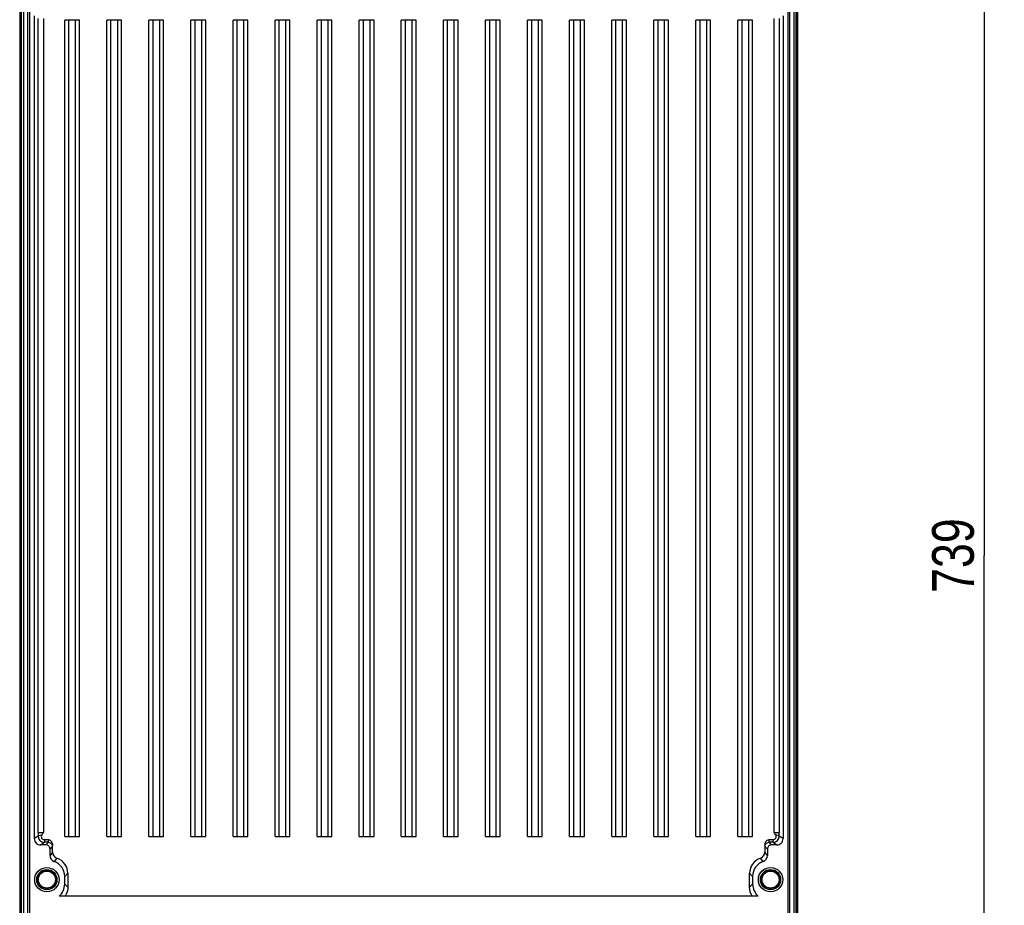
# Model space of a CAD drawing. Header units: inches. Extents: x 0 to 166, y 0 to 117.
# Tile 63 of 72: x 115 to 134, y 50 to 66. Entities that reach past the tile are written whole.
import ezdxf

# ---------------------------------------------------------------- set-up
doc = ezdxf.new("R2010")
doc.units = ezdxf.units.IN
doc.header["$LTSCALE"] = 9.105315
doc.header["$MEASUREMENT"] = 0
doc.layers.get('0').update_dxf_attribs({"linetype": 'CONTINUOUS'})
doc.styles.get("Standard").update_dxf_attribs({"font": 'txt', "width": 0.8})
doc.dimstyles.new('DIMSTYLE_1', dxfattribs={"dimtxt": 0.78125, "dimasz": 0.7, "dimexe": 0.18, "dimexo": 0.0625, "dimgap": 0.09, "dimtad": 1, "dimdec": 0, "dimzin": 4, "dimdsep": 46, "dimtxsty": 'STANDARD', "dimblk": '_FILLED', "dimblk1": '_FILLED', "dimblk2": '_FILLED', "dimcen": 0.09, "dimadec": 0, "dimazin": 0, "dimtfac": 1, "dimtdec": 0, "dimtofl": 0, "dimtmove": 0, "dimatfit": 3, "dimldrblk": '_FILLED', "dimfxl": 1, "dimtolj": 1, "dimtzin": 4, "dimarcsym": 0})

# ---------------------------------------------------------------- blocks, each defined once
blk = doc.blocks.new('_FILLED')
at = {"color": 0, "linetype": 'BYBLOCK'}
blk.add_solid([(0, 0), (-1, 0.143), (-1, -0.143)], dxfattribs=at)
blk = doc.blocks.new('*D15')
at = {"color": 7, "linetype": 'CONTINUOUS'}
for p, q in [((130.288, 70.616), (133.556, 70.616)), ((133.181, 70.616), (133.181, 56.068)), ((133.181, 41.521), (133.181, 56.068)), ((130.196, 41.521), (133.556, 41.521))]:
    blk.add_line(p, q, dxfattribs=at)
at = {"color": 7, "linetype": 'CONTINUOUS', "xscale": 0.7, "yscale": 0.7, "zscale": 0.7}
for p, rotation in [((133.181, 70.616), 90), ((133.181, 41.521), 270)]:
    blk.add_blockref('_FILLED', p, dxfattribs=dict(at, rotation=rotation))
at = {"color": 7, "linetype": 'CONTINUOUS', "insert": (132.205, 56.068), "char_height": 0.7812, "width": 1.875, "attachment_point": 2, "rotation": 90, "line_spacing_factor": 0.9}
blk.add_mtext('739', dxfattribs=at)

msp = doc.modelspace()

# ---------------------------------------------------------------- linework, layer by layer
at = {"color": 7, "linetype": 'CONTINUOUS'}
for p, q in [((115.13, 71.247), (115.13, 42.087)), ((129.69, 42.087), (129.69, 71.247)), ((115.282, 43.916), (115.282, 69.323)), ((115.312, 69.316), (115.312, 43.923)), ((129.509, 43.923), (129.509, 69.316)), ((129.538, 69.323), (129.538, 43.916)), ((115.139, 42.448), (115.139, 69.138)), ((115.163, 42.448), (115.163, 69.137)), ((115.199, 69.137), (115.199, 42.448)), ((129.622, 42.448), (129.622, 69.137)), ((129.658, 69.137), (129.658, 42.448)), ((129.681, 69.138), (129.681, 42.448)), ((115.403, 66.167), (115.403, 50.773)), ((129.417, 66.167), (129.417, 50.773)), ((115.475, 50.886), (115.475, 66.119)), ((115.573, 66.12), (115.573, 50.886)), ((115.973, 50.813), (115.973, 66.088)), ((116.249, 66.088), (115.973, 66.088)), ((116.052, 50.813), (116.052, 66.088)), ((116.17, 66.088), (116.17, 50.813)), ((116.249, 50.813), (116.249, 66.088)), ((116.761, 50.813), (116.761, 66.088)), ((117.036, 66.088), (116.761, 66.088)), ((116.839, 50.813), (116.839, 66.088)), ((116.958, 66.088), (116.958, 50.813)), ((117.036, 50.813), (117.036, 66.088)), ((117.548, 50.813), (117.548, 66.088)), ((117.622, 66.088), (117.548, 66.088)), ((117.627, 50.813), (117.627, 66.088)), ((117.824, 66.088), (117.627, 66.088)), ((117.745, 66.088), (117.745, 50.813)), ((117.824, 50.813), (117.824, 66.088)), ((118.335, 50.813), (118.335, 66.088)), ((118.611, 66.088), (118.335, 66.088)), ((118.414, 50.813), (118.414, 66.088)), ((118.532, 66.088), (118.532, 50.813)), ((118.611, 50.813), (118.611, 66.088)), ((119.123, 50.813), (119.123, 66.088)), ((119.398, 66.088), (119.123, 66.088)), ((119.202, 50.813), (119.202, 66.088)), ((119.32, 66.088), (119.32, 50.813)), ((119.398, 50.813), (119.398, 66.088)), ((119.91, 50.813), (119.91, 66.088)), ((120.186, 66.088), (119.91, 66.088)), ((119.989, 50.813), (119.989, 66.088)), ((120.107, 66.088), (120.107, 50.813)), ((120.186, 50.813), (120.186, 66.088)), ((120.698, 50.813), (120.698, 66.088)), ((120.973, 66.088), (120.698, 66.088)), ((120.776, 50.813), (120.776, 66.088)), ((120.895, 66.088), (120.895, 50.813)), ((120.973, 50.813), (120.973, 66.088)), ((121.485, 50.813), (121.485, 66.088)), ((121.761, 66.088), (121.485, 66.088)), ((121.564, 50.813), (121.564, 66.088)), ((121.682, 66.088), (121.682, 50.813)), ((121.761, 50.813), (121.761, 66.088)), ((122.272, 50.813), (122.272, 66.088)), ((122.548, 66.088), (122.272, 66.088)), ((122.351, 50.813), (122.351, 66.088)), ((122.469, 66.088), (122.469, 50.813)), ((122.548, 50.813), (122.548, 66.088)), ((123.06, 50.813), (123.06, 66.088)), ((123.335, 66.088), (123.06, 66.088)), ((123.139, 50.813), (123.139, 66.088)), ((123.257, 66.088), (123.257, 50.813)), ((123.335, 50.813), (123.335, 66.088)), ((123.847, 50.813), (123.847, 66.088)), ((124.123, 66.088), (123.847, 66.088)), ((123.926, 50.813), (123.926, 66.088)), ((124.044, 66.088), (124.044, 50.813)), ((124.123, 50.813), (124.123, 66.088)), ((124.635, 50.813), (124.635, 66.088)), ((124.91, 66.088), (124.635, 66.088)), ((124.713, 50.813), (124.713, 66.088)), ((124.832, 66.088), (124.832, 50.813)), ((124.91, 50.813), (124.91, 66.088)), ((125.422, 50.813), (125.422, 66.088)), ((125.698, 66.088), (125.422, 66.088)), ((125.501, 50.813), (125.501, 66.088)), ((125.619, 66.088), (125.619, 50.813)), ((125.698, 50.813), (125.698, 66.088)), ((126.209, 50.813), (126.209, 66.088)), ((126.485, 66.088), (126.209, 66.088)), ((126.288, 50.813), (126.288, 66.088)), ((126.406, 66.088), (126.406, 50.813)), ((126.485, 50.813), (126.485, 66.088)), ((126.997, 50.813), (126.997, 66.088)), ((127.194, 66.088), (126.997, 66.088)), ((127.076, 50.813), (127.076, 66.088)), ((127.194, 66.088), (127.194, 50.813)), ((127.272, 66.088), (127.199, 66.088)), ((127.272, 50.813), (127.272, 66.088)), ((127.784, 50.813), (127.784, 66.088)), ((128.06, 66.088), (127.784, 66.088)), ((127.863, 50.813), (127.863, 66.088)), ((127.981, 66.088), (127.981, 50.813)), ((128.06, 50.813), (128.06, 66.088)), ((128.572, 50.813), (128.572, 66.088)), ((128.847, 66.088), (128.572, 66.088)), ((128.65, 50.813), (128.65, 66.088)), ((128.769, 66.088), (128.769, 50.813)), ((128.847, 50.813), (128.847, 66.088)), ((129.248, 50.886), (129.248, 66.119)), ((129.346, 66.119), (129.346, 50.886)), ((115.475, 50.886), (115.573, 50.886)), ((129.248, 50.886), (129.346, 50.886)), ((115.475, 50.821), (115.403, 50.773)), ((115.522, 50.655), (115.593, 50.703)), ((115.593, 50.753), (115.593, 50.703)), ((115.593, 50.753), (115.667, 50.753)), ((115.667, 50.703), (115.593, 50.703)), ((115.667, 50.703), (115.619, 50.655)), ((115.667, 50.703), (115.667, 50.753)), ((115.973, 50.813), (116.249, 50.813)), ((116.761, 50.813), (117.036, 50.813)), ((117.548, 50.813), (117.824, 50.813)), ((118.335, 50.813), (118.611, 50.813)), ((119.123, 50.813), (119.398, 50.813)), ((119.91, 50.813), (120.186, 50.813)), ((120.698, 50.813), (120.973, 50.813)), ((121.485, 50.813), (121.761, 50.813)), ((122.272, 50.813), (122.548, 50.813)), ((123.06, 50.813), (123.335, 50.813)), ((123.847, 50.813), (124.123, 50.813)), ((124.635, 50.813), (124.91, 50.813)), ((125.422, 50.813), (125.698, 50.813)), ((126.209, 50.813), (126.485, 50.813)), ((126.997, 50.813), (127.272, 50.813)), ((127.784, 50.813), (128.06, 50.813)), ((128.572, 50.813), (128.847, 50.813)), ((129.154, 50.753), (129.228, 50.753)), ((129.154, 50.703), (129.154, 50.753)), ((129.228, 50.703), (129.154, 50.703)), ((129.202, 50.655), (129.154, 50.703)), ((129.228, 50.703), (129.228, 50.753)), ((129.228, 50.703), (129.299, 50.655)), ((129.417, 50.773), (129.346, 50.821)), ((115.619, 50.655), (115.522, 50.655)), ((115.698, 50.576), (115.747, 50.625)), ((115.698, 50.455), (115.698, 50.576)), ((115.747, 50.517), (115.698, 50.455)), ((115.747, 50.517), (115.747, 50.625)), ((129.074, 50.625), (129.123, 50.576)), ((129.074, 50.625), (129.074, 50.517)), ((129.123, 50.455), (129.074, 50.517)), ((129.123, 50.576), (129.123, 50.455)), ((129.299, 50.655), (129.202, 50.655)), ((115.828, 50.404), (115.776, 50.344)), ((129.044, 50.344), (128.992, 50.404)), ((115.973, 50.065), (116.032, 50.124)), ((116.032, 50.124), (116.032, 49.863)), ((128.788, 50.124), (128.847, 50.065)), ((128.788, 49.863), (128.788, 50.124)), ((115.973, 49.922), (115.973, 50.065)), ((128.847, 50.065), (128.847, 49.922)), ((116.032, 49.863), (115.973, 49.922)), ((128.847, 49.922), (128.788, 49.863)), ((128.953, 49.695), (115.868, 49.695))]:
    msp.add_line(p, q, dxfattribs=at)
for centre, radius in [((115.639, 50.005), 0.228), ((115.639, 50.005), 0.189), ((115.639, 50.005), 0.179), ((115.639, 50.005), 0.159), ((129.182, 50.005), 0.228), ((129.182, 50.005), 0.189), ((129.182, 50.005), 0.179), ((129.182, 50.005), 0.159)]:
    msp.add_circle(centre, radius, dxfattribs=at)
for centre, radius, start, end in [((126.469, 50.886), 10.994, 179.9978, 180.338), ((118.837, 50.884), 10.509, 359.6541, 0.01), ((115.522, 50.773), 0.118, 180.0012, 270.0132), ((115.593, 50.821), 0.118, 180.1174, 269.9845), ((129.227, 50.821), 0.118, 270.0157, 359.8824), ((129.299, 50.773), 0.118, 269.9867, 359.9989), ((115.619, 50.576), 0.0787, 359.9956, 90.004), ((115.668, 50.625), 0.079, 0.0254, 13.7994), ((115.865, 50.517), 0.118, 179.9817, 251.9883), ((128.956, 50.517), 0.118, 288.0125, 0.0161), ((129.153, 50.625), 0.079, 166.1986, 179.9742), ((129.157, 50.62), 0.0848, 149.8572, 163.083), ((129.202, 50.576), 0.0787, 89.996, 180.0044), ((115.816, 50.455), 0.118, 179.9847, 250.5479), ((115.678, 50.065), 0.295, 359.9955, 70.542), ((115.737, 50.124), 0.295, 359.9963, 71.98), ((129.084, 50.124), 0.295, 108.0198, 180.0041), ((129.142, 50.065), 0.295, 109.4582, 180.004), ((129.005, 50.455), 0.118, 289.4516, 0.0175)]:
    msp.add_arc(centre, radius, start, end, dxfattribs=at)
for points in [[(115.573, 50.886), (115.563, 50.871), (115.552, 50.856), (115.542, 50.841)], [(129.278, 50.841), (129.268, 50.856), (129.258, 50.871), (129.248, 50.886)], [(115.868, 49.695), (115.931, 49.749), (115.973, 49.839), (115.973, 49.922)], [(116.032, 49.863), (116.032, 49.804), (116.013, 49.744), (115.98, 49.695)], [(128.84, 49.695), (128.807, 49.744), (128.788, 49.804), (128.788, 49.863)], [(128.847, 49.922), (128.847, 49.839), (128.889, 49.749), (128.953, 49.695)]]:
    msp.add_open_spline(points, degree=3, dxfattribs=at)
for points, knots in [([(115.475, 50.821), (115.476, 50.828), (115.506, 50.837), (115.526, 50.84), (115.542, 50.841)], [0, 0, 0, 0, 0.320859, 1, 1, 1, 1]), ([(115.542, 50.841), (115.531, 50.825), (115.531, 50.775), (115.573, 50.753), (115.593, 50.753)], [0, 0, 0, 0, 0.497913, 1, 1, 1, 1]), ([(115.667, 50.753), (115.69, 50.753), (115.74, 50.719), (115.739, 50.668), (115.745, 50.644)], [0, 0, 0, 0, 0.487966, 1, 1, 1, 1]), ([(115.667, 50.703), (115.678, 50.703), (115.713, 50.695), (115.738, 50.666), (115.745, 50.644)], [0, 0, 0, 0, 0.341854, 1, 1, 1, 1]), ([(129.076, 50.644), (129.082, 50.668), (129.081, 50.719), (129.13, 50.753), (129.154, 50.753)], [0, 0, 0, 0, 0.512043, 1, 1, 1, 1]), ([(129.084, 50.662), (129.087, 50.667), (129.102, 50.689), (129.132, 50.703), (129.154, 50.703)], [0, 0, 0, 0, 0.194184, 1, 1, 1, 1]), ([(129.228, 50.753), (129.247, 50.753), (129.29, 50.775), (129.289, 50.825), (129.278, 50.841)], [0, 0, 0, 0, 0.502155, 1, 1, 1, 1]), ([(129.346, 50.821), (129.345, 50.828), (129.314, 50.837), (129.295, 50.84), (129.278, 50.841)], [0, 0, 0, 0, 0.320854, 1, 1, 1, 1])]:
    msp.add_open_spline(points, degree=3, knots=knots, dxfattribs=at)

# ---------------------------------------------------------------- dimensions: what is measured, and where the dimension line sits
dim = msp.add_linear_dim(base=(133.181, 41.521), p1=(130.288, 70.616), p2=(130.196, 41.521), angle=270, dimstyle='DIMSTYLE_1', dxfattribs=at)
dim.commit()
dim.dimension.update_dxf_attribs({"geometry": '*D15', "text_midpoint": (133.016, 55.23), "dimtype": 160})

doc.saveas('drawing.dxf')
